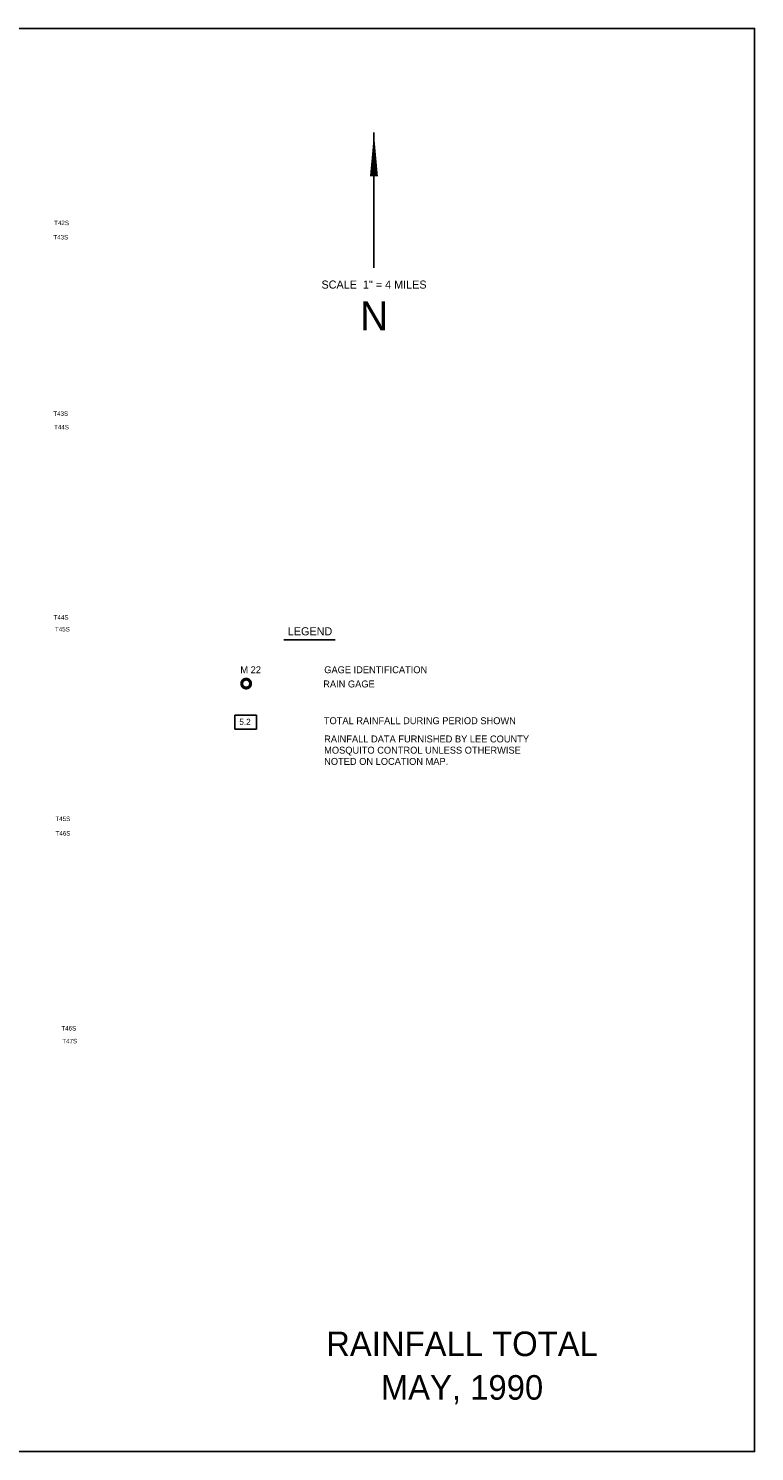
# Model space of a CAD drawing. Extents: x 93694 to 431614, y 695417 to 917177.
# Tile 13 of 13: x 318432 to 431614, y 695417 to 917177. Entities that reach past the tile are written whole.
import ezdxf
from ezdxf.enums import TextEntityAlignment as Align

# ---------------------------------------------------------------- set-up
doc = ezdxf.new("R2010")
doc.units = 0
doc.header["$LTSCALE"] = 2000
doc.layers.get('0').update_dxf_attribs({"linetype": 'CONTINUOUS'})
for name, color, linetype in [('52', 2, 'CONTINUOUS'), ('BORDER', 1, 'CONTINUOUS'), ('BOXES', 7, 'CONTINUOUS'), ('RGAGES', 5, 'CONTINUOUS'), ('TEXT', 7, 'CONTINUOUS')]:
    doc.layers.add(name, color=color, linetype=linetype)

# ---------------------------------------------------------------- blocks, each defined once
blk = doc.blocks.new('RGAGE')
at = {"layer": 'RGAGES', "color": 0, "const_width": 245}
blk.add_lwpolyline([(-301, 0, 1), (384, 0, 1)], format="xyb", close=True, dxfattribs=at)
at = {"layer": 'RGAGES', "color": 0}
blk.add_attdef('ID--#', text='', height=540, dxfattribs=at).set_placement((434, 809), align=Align.CENTER)
blk = doc.blocks.new('BOX')
at = {"color": 0}
blk.add_lwpolyline([(-1455, -532), (1065, -532), (1065, 1088), (-1455, 1088)], close=True, dxfattribs=at)

msp = doc.modelspace()

# ---------------------------------------------------------------- linework, layer by layer
at = {"layer": 'BORDER', "color": 0}
msp.add_lwpolyline([(93694, 695417), (431614, 695417), (431614, 917177), (93694, 917177)], close=True, dxfattribs=at)
at = {"layer": 'TEXT', "color": 0}
for p, q in [((372289, 900946), (372289, 879853)), ((358256, 821894), (366228, 821894))]:
    msp.add_line(p, q, dxfattribs=at)
msp.add_lwpolyline([(372289, 900946, 0, 1250, 0), (372289, 894114, 1250, 1250, 0)], format="xyseb", dxfattribs=at)

# ---------------------------------------------------------------- block references
at = {"layer": 'BOXES', "color": 0, "xscale": 1.33, "yscale": 1.33, "zscale": 1.33}
msp.add_blockref('BOX', (352561, 808711), dxfattribs=at)
at = {"layer": 'RGAGES', "color": 0}
ref = msp.add_blockref('RGAGE', (352284, 815085), dxfattribs=dict(at, xscale=2, yscale=2, zscale=2))
ref.add_attrib('ID--#', 'M 22', dxfattribs={"color": 0, "height": 1080}).set_placement((353069, 816703), align=Align.CENTER)

# ---------------------------------------------------------------- texts
at = {"layer": '52', "color": 0}
for s, p in [('T42S', (322438, 886524)), ('T43S', (322313, 884291)), ('T43S', (322310, 856809)), ('T44S', (322422, 854695)), ('T44S', (322363, 825057)), ('T45S', (322566, 823208)), ('T45S', (322633, 793671)), ('T46S', (322659, 791400)), ('T46S', (323568, 761021)), ('T47S', (323702, 759026))]:
    msp.add_text(s, height=700, dxfattribs=at).set_placement(p)
at = {"layer": 'RGAGES', "color": 0}
for s, p in [('GAGE IDENTIFICATION', (364542, 816703)), ('RAIN GAGE', (364381, 814489))]:
    msp.add_text(s, height=1080, dxfattribs=at).set_placement(p)
at = {"layer": 'TEXT', "color": 0}
for s, height, p in [('SCALE  1" = 4 MILES', 1260, (372300, 876637)), ('N', 4500, (372311, 870137)), ('LEGEND', 1260, (362326, 822607)), ('5.2', 957.6, (352187, 808646)), ('RAINFALL TOTAL', 3825, (386015, 710289)), ('MAY, 1990', 3825, (386015, 703498))]:
    msp.add_text(s, height=height, dxfattribs=at).set_placement(p, align=Align.CENTER)
for s, p in [('TOTAL RAINFALL DURING PERIOD SHOWN', (364480, 808761)), ('RAINFALL DATA FURNISHED BY LEE COUNTY', (364529, 805920)), ('MOSQUITO CONTROL UNLESS OTHERWISE', (364529, 804171)), ('NOTED ON LOCATION MAP.', (364529, 802423))]:
    msp.add_text(s, height=1080, dxfattribs=at).set_placement(p)

doc.saveas('drawing.dxf')
